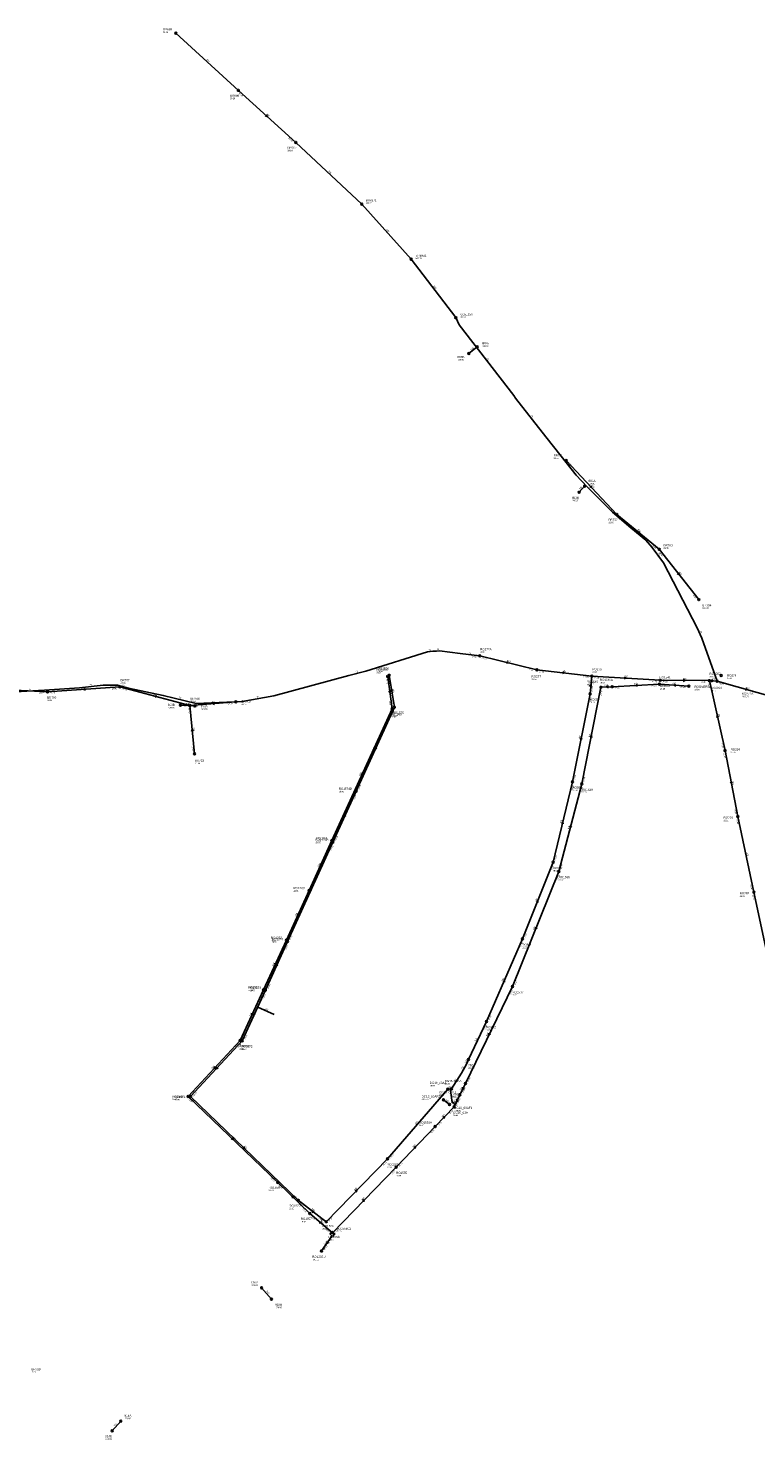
# Model space of a CAD drawing. Header units: metres. Extents: x 179992 to 198392, y 351761 to 369438.
# Tile 145 of 194: x 190978 to 191586, y 363352 to 364530. Entities that reach past the tile are written whole.
import ezdxf

# ---------------------------------------------------------------- set-up
doc = ezdxf.new("R2010")
doc.units = ezdxf.units.M

msp = doc.modelspace()

# ---------------------------------------------------------------- linework, layer by layer
at = {"layer": 'B-WE-RI-DRAINAGE-DRAIN_BETON_300', "linetype": 'Continuous'}
msp.add_lwpolyline([(191105.5, 363964.938), (191117.684, 363964.277)], dxfattribs=at)
at = {"layer": 'B-WE-RI-DRAINAGE-DRAIN_BETON_500', "linetype": 'Continuous'}
msp.add_lwpolyline([(191048.578, 363359.013), (191055.623, 363367.16)], dxfattribs=at)
at = {"layer": 'B-WE-RI-DRAINAGE-DRAIN_BETON_600', "linetype": 'Continuous'}
msp.add_lwpolyline([(191181.497, 363468.929), (191173.355, 363478.447)], dxfattribs=at)
at = {"layer": 'B-WE-RI-DRAINAGE-DRAIN_PVC_300', "linetype": 'Continuous'}
for points in [[(191346.478, 364258.548), (191353.473, 364264.053)], [(191438.569, 364142.643), (191443.157, 364147.803)]]:
    msp.add_lwpolyline(points, dxfattribs=at)
at = {"layer": 'B-WE-RI-DRAINAGE-RIOOLPUT_INSPECTIEPUT'}
for centre in [(191353.47, 364264.05), (191346.48, 364258.55), (191443.16, 364147.8), (191438.57, 364142.64), (191105.5, 363964.94), (191117.68, 363964.28), (191173.36, 363478.45), (191181.5, 363468.93), (191055.62, 363367.16), (191048.58, 363359.01)]:
    msp.add_circle(centre, 0.8, dxfattribs=at)
at = {"layer": 'B-WE-RI-GWA-RIOOLLEIDING', "linetype": 'Continuous'}
msp.add_lwpolyline([(191361.27, 363700.85), (191346.08, 363669.07)], dxfattribs=at)
at = {"layer": 'B-WE-RI-GWA-RIOOLLEIDING_BETON_300', "linetype": 'Continuous'}
for points in [[(191403.27, 363994.51), (191355.5, 364006.02)], [(191403.27, 363994.51), (191449.094, 363989.214)], [(191447.75, 363974.45), (191449.094, 363989.214)], [(191560.4, 363926.97), (191547.343, 363985.372)], [(191433, 363900.94), (191447.75, 363974.45)], [(191560.4, 363926.97), (191571.11, 363871.83)], [(191416.93, 363833.76), (191433, 363900.94)], [(191571.11, 363871.83), (191584.59, 363808.77)], [(191391.17, 363769.72), (191416.93, 363833.76)], [(191584.59, 363808.77), (191598.41, 363743.94)], [(191361.27, 363700.85), (191391.17, 363769.72)]]:
    msp.add_lwpolyline(points, dxfattribs=at)
at = {"layer": 'B-WE-RI-GWA-RIOOLLEIDING_BETON_400', "linetype": 'Continuous'}
for points in [[(191547.343, 363985.372), (191553.742, 363984.941)], [(191553.742, 363984.941), (191604.011, 363970.81)]]:
    msp.add_lwpolyline(points, dxfattribs=at)
at = {"layer": 'B-WE-RI-GWA-RIOOLLEIDING_PVC_315', "linetype": 'Continuous'}
for points in [[(191449.094, 363989.214), (191506.305, 363985.668)], [(191506.305, 363985.668), (191547.343, 363985.372)]]:
    msp.add_lwpolyline(points, dxfattribs=at)
at = {"layer": 'B-WE-RI-GWA-RIOOLPUT_INSPECTIEPUT'}
for centre in [(191403.27, 363994.51), (191449.09, 363989.21), (191506.3, 363985.67), (191547.34, 363985.37), (191553.74, 363984.94), (191447.75, 363974.45), (191560.4, 363926.97), (191433, 363900.94), (191571.11, 363871.83), (191416.93, 363833.76), (191584.59, 363808.77), (191391.17, 363769.72), (191361.27, 363700.85)]:
    msp.add_circle(centre, 0.8, dxfattribs=at)
at = {"layer": 'B-WE-RI-GWA_STROMINGSRICHTING'}
for points in [[(191378.15, 364001.3), (191379.39, 364000.27), (191377.82, 363999.9)], [(191424.83, 363992.74), (191426.18, 363991.86), (191424.67, 363991.31)], [(191447.57, 363980.46), (191448.42, 363981.83), (191449.01, 363980.33)], [(191476.31, 363988.25), (191477.7, 363987.44), (191476.22, 363986.81)], [(191525.39, 363986.25), (191526.82, 363985.52), (191525.38, 363984.81)], [(191549.04, 363986.04), (191550.54, 363985.16), (191548.93, 363984.48)], [(191577.69, 363978.96), (191578.88, 363977.88), (191577.3, 363977.57)], [(191554.89, 363954.92), (191553.87, 363956.17), (191553.48, 363954.61)], [(191439.39, 363936.42), (191440.38, 363937.7), (191440.8, 363936.14)], [(191566.19, 363900.95), (191565.76, 363899.4), (191564.77, 363900.68)], [(191423.93, 363866.12), (191424.96, 363867.35), (191425.33, 363865.78)], [(191402.84, 363800.67), (191404.05, 363801.74), (191404.18, 363800.14)], [(191374.99, 363734.25), (191376.22, 363735.28), (191376.31, 363733.68)]]:
    msp.add_lwpolyline(points, dxfattribs=at)
at = {"layer": 'B-WE-RI-HWA-RIOOLLEIDING_BETON_1000', "linetype": 'Continuous'}
msp.add_lwpolyline([(191223.381, 363509.15), (191232.08, 363521.614)], dxfattribs=at)
at = {"layer": 'B-WE-RI-HWA-RIOOLLEIDING_BETON_500', "linetype": 'Continuous'}
for points in [[(191282.47, 363961.91), (191278.63, 363988.91)], [(191232.02, 363851.78), (191282.47, 363961.91)]]:
    msp.add_lwpolyline(points, dxfattribs=at)
at = {"layer": 'B-WE-RI-HWA-RIOOLLEIDING_BETON_600', "linetype": 'Continuous'}
for points in [[(191440.77, 363899.19), (191456.8, 363979.83)], [(191456.8, 363979.83), (191466.194, 363980.344)], [(191466.194, 363980.344), (191505.63, 363982.5)], [(191505.63, 363982.5), (191530.11, 363980.7)], [(191421.68, 363826.1), (191440.77, 363899.19)], [(191212.96, 363810.16), (191232.02, 363851.78)], [(191382.9, 363729.95), (191421.68, 363826.1)], [(191194.04, 363768.62), (191212.96, 363810.16)], [(191175, 363727.15), (191194.04, 363768.62)], [(191343.543, 363648.954), (191382.9, 363729.95)], [(191334.07, 363629.46), (191338.962, 363639.526)], [(191338.962, 363639.526), (191343.543, 363648.954)]]:
    msp.add_lwpolyline(points, dxfattribs=at)
at = {"layer": 'B-WE-RI-HWA-RIOOLLEIDING_BETON_800', "linetype": 'Continuous'}
for points in [[(191334.07, 363629.46), (191318.261, 363613.047)], [(191318.261, 363613.047), (191285.69, 363579.23)]]:
    msp.add_lwpolyline(points, dxfattribs=at)
at = {"layer": 'B-WE-RI-HWA-RIOOLLEIDING_GVK_700', "linetype": 'Continuous'}
msp.add_lwpolyline([(191155.43, 363685.04), (191175, 363727.15)], dxfattribs=at)
at = {"layer": 'B-WE-RI-HWA-RIOOLLEIDING_GVK_800', "linetype": 'Continuous'}
for points in [[(191112.04, 363638.23), (191155.43, 363685.04)], [(191186.83, 363566.44), (191112.04, 363638.23)], [(191285.69, 363579.23), (191232.46, 363524.42)], [(191213.66, 363540.42), (191186.83, 363566.44)], [(191232.46, 363524.42), (191213.66, 363540.42)]]:
    msp.add_lwpolyline(points, dxfattribs=at)
at = {"layer": 'B-WE-RI-HWA-RIOOLPUT_INSPECTIEPUT'}
for centre in [(191278.63, 363988.91), (191456.8, 363979.83), (191466.19, 363980.34), (191505.63, 363982.5), (191530.11, 363980.7), (191282.47, 363961.91), (191440.77, 363899.19), (191232.02, 363851.78), (191421.68, 363826.1), (191212.96, 363810.16), (191194.04, 363768.62), (191175, 363727.15), (191382.9, 363729.95), (191155.43, 363685.04), (191343.54, 363648.95), (191112.04, 363638.23), (191338.96, 363639.53), (191318.26, 363613.05), (191285.69, 363579.23), (191186.83, 363566.44), (191213.66, 363540.42), (191223.38, 363509.15)]:
    msp.add_circle(centre, 0.8, dxfattribs=at)
at = {"layer": 'B-WE-RI-HWA-RIOOLPUT_OVERSTORTPUT', "linetype": 'Continuous'}
for points in [[(191232.465, 363521.25), (191234.587, 363523.371), (191232.465, 363525.492), (191230.344, 363523.371), (191232.465, 363521.25)], [(191232.467, 363523.373), (191233.528, 363524.434), (191232.467, 363525.494), (191231.406, 363524.434), (191232.467, 363523.373)]]:
    msp.add_lwpolyline(points, dxfattribs=at)
at = {"layer": 'B-WE-RI-HWA_STROMINGSRICHTING'}
for points in [[(191463.01, 363980.95), (191461.5, 363980.09), (191463.1, 363979.39)], [(191487.31, 363982.22), (191485.91, 363981.42), (191487.39, 363980.78)], [(191519.36, 363982.21), (191517.87, 363981.6), (191519.25, 363980.78)], [(191281.06, 363976.94), (191280.55, 363975.41), (191279.63, 363976.73)], [(191447.8, 363938.24), (191448.78, 363939.51), (191449.21, 363937.96)], [(191257.19, 363908.45), (191257.24, 363906.84), (191258.5, 363907.85)], [(191430.89, 363864.22), (191431.22, 363862.65), (191432.29, 363863.86)], [(191222.43, 363832.58), (191222.49, 363830.97), (191223.74, 363831.98)], [(191203.44, 363791), (191203.5, 363789.39), (191204.75, 363790.4)], [(191402.16, 363779.63), (191402.29, 363778.03), (191403.5, 363779.09)], [(191184.47, 363749.49), (191184.52, 363747.89), (191185.78, 363748.89)], [(191165.17, 363707.7), (191165.21, 363706.09), (191166.47, 363707.1)], [(191363.2, 363691.06), (191363.22, 363689.45), (191364.5, 363690.43)], [(191134.19, 363663.18), (191133.73, 363661.64), (191135.24, 363662.2)], [(191341.23, 363645.85), (191341.25, 363644.24), (191342.53, 363645.22)], [(191336.5, 363636.1), (191336.52, 363634.49), (191337.79, 363635.47)], [(191324.65, 363620.72), (191326.17, 363621.25), (191325.69, 363619.72)], [(191148.89, 363603.85), (191149.43, 363602.33), (191147.9, 363602.81)], [(191300.46, 363595.6), (191301.98, 363596.14), (191301.5, 363594.6)], [(191199.71, 363554.95), (191200.24, 363553.43), (191198.71, 363553.92)], [(191257.56, 363551.29), (191259.08, 363551.82), (191258.59, 363550.29)], [(191222.43, 363533.9), (191223.06, 363532.42), (191221.5, 363532.8)], [(191227.96, 363516.97), (191227.73, 363515.38), (191229.15, 363516.15)]]:
    msp.add_lwpolyline(points, dxfattribs=at)
at = {"layer": 'B-WE-RI-MANTELBUIS', "linetype": 'Continuous'}
msp.add_lwpolyline([(191330.277, 363631.565), (191325.241, 363635.323)], dxfattribs=at)
at = {"layer": 'B-WE-RI-PERSLEIDING-POMPPUT'}
for centre in [(191328.91, 363644.31), (191334.07, 363629.46)]:
    msp.add_circle(centre, 0.8, dxfattribs=at)
at = {"layer": 'B-WE-RI-PERSLEIDING-RIOOLPUT_INSPECTIEPUT'}
for centre in [(191355.5, 364006.02), (191346.08, 363669.07), (191332.07, 363644.58)]:
    msp.add_circle(centre, 0.8, dxfattribs=at)
at = {"layer": 'B-WE-RI-PERSLEIDING_PP_110', "linetype": 'Continuous'}
for points in [[(191346.08, 363669.07), (191344.477, 363665.212), (191340.224, 363657.677), (191332.07, 363644.58)], [(191332.07, 363644.58), (191328.91, 363644.31)], [(191332.07, 363644.58), (191331.006, 363643.291), (191332.41, 363633.116), (191334.365, 363632.215), (191334.477, 363630.57), (191334.07, 363629.46)]]:
    msp.add_lwpolyline(points, dxfattribs=at)
at = {"layer": 'B-WE-RI-PERSLEIDING_PP_75', "linetype": 'Continuous'}
for points in [[(191335.55, 364288.47), (191338.371, 364282.53), (191383.895, 364223.379), (191385.479, 364221.376), (191410.651, 364189.052), (191423.523, 364172.748), (191436.109, 364157.015), (191445.263, 364147.289), (191466.43, 364126.122), (191481.877, 364112.964), (191494.177, 364102.666), (191499.612, 364096.659), (191509.051, 364083.787), (191537.084, 364029.438), (191541.089, 364020.856), (191553.757, 363984.901)], [(190928.36, 363979.29), (190946.923, 363976.418), (190952.313, 363975.392), (190967.455, 363975.905), (190991.837, 363977.445), (191021.094, 363979.498), (191040.856, 363981.551), (191052.918, 363981.551), (191062.158, 363978.985), (191091.159, 363973.082), (191118.62, 363966.409), (191157.117, 363967.949), (191183.551, 363972.569), (191246.173, 363989.764), (191260.289, 363993.357), (191311.875, 364009.526), (191316.238, 364010.039), (191319.317, 364010.039), (191321.884, 364010.296), (191339.079, 364007.986), (191355.5, 364006.02)]]:
    msp.add_lwpolyline(points, dxfattribs=at)
at = {"layer": 'B-WE-RI-RIOOLPUT_INSPECTIEPUT'}
for centre in [(191557.26, 363989.69), (191325.24, 363635.32), (191330.28, 363631.57)]:
    msp.add_circle(centre, 0.8, dxfattribs=at)
at = {"layer": 'B-WE-RI-VWA-PERCEELAANSLUITLEIDING_PVC_125', "linetype": 'Continuous'}
msp.add_lwpolyline([(191183.703, 363706.682), (191170.044, 363712.881)], dxfattribs=at)
at = {"layer": 'B-WE-RI-VWA-POMPPUT'}
msp.add_circle((191335.55, 364288.47), 0.8, dxfattribs=at)
at = {"layer": 'B-WE-RI-VWA-RIOOLLEIDING', "linetype": 'Continuous'}
for points in [[(191153.89, 364478.26), (191101.72, 364526)], [(191201.85, 364434.82), (191153.89, 364478.26)], [(191201.85, 364434.82), (191256.94, 364383.15)], [(191256.94, 364383.15), (191298.24, 364337.26)], [(191298.24, 364337.26), (191335.55, 364288.47)], [(191470.02, 364124.15), (191427.81, 364169.11)], [(190994.5, 363976.04), (191054.92, 363980.18)], [(191054.92, 363980.18), (191113.38, 363964.7)], [(190928.36, 363979.29), (190994.5, 363976.04)], [(191113.38, 363964.7), (191151.72, 363967.67)], [(191113.38, 363964.7), (191117.28, 363924.32)]]:
    msp.add_lwpolyline(points, dxfattribs=at)
at = {"layer": 'B-WE-RI-VWA-RIOOLLEIDING_BETON_300', "linetype": 'Continuous'}
for points in [[(191284.22, 363963.13), (191279.81, 363989.84)], [(191252.237, 363893.084), (191284.22, 363963.13)], [(191232.814, 363850.546), (191252.237, 363893.084)], [(191194.89, 363767.49), (191232.814, 363850.546)], [(191176.47, 363726.93), (191194.89, 363767.49)], [(191157.15, 363684.69), (191176.47, 363726.93)], [(191114.01, 363638.04), (191157.15, 363684.69)], [(191203.91, 363551.47), (191114.01, 363638.04)], [(191328.91, 363644.31), (191278.49, 363586.14)], [(191278.49, 363586.14), (191227.37, 363533.62)], [(191227.37, 363533.62), (191203.91, 363551.47)]]:
    msp.add_lwpolyline(points, dxfattribs=at)
at = {"layer": 'B-WE-RI-VWA-RIOOLLEIDING_PVC_200', "linetype": 'Continuous'}
for points in [[(191505.53, 364095.03), (191470.02, 364124.15)], [(191505.53, 364095.03), (191538.49, 364053.02)]]:
    msp.add_lwpolyline(points, dxfattribs=at)
at = {"layer": 'B-WE-RI-VWA-RIOOLPUT_INSPECTIEPUT'}
for centre in [(191101.72, 364526), (191153.89, 364478.26), (191201.85, 364434.82), (191256.94, 364383.15), (191298.24, 364337.26), (191427.81, 364169.11), (191470.02, 364124.15), (191505.53, 364095.03), (191538.49, 364053.02), (191054.92, 363980.18), (191279.81, 363989.84), (190994.5, 363976.04), (191151.72, 363967.67), (191113.38, 363964.7), (191284.22, 363963.13), (191117.28, 363924.32), (191252.24, 363893.08), (191232.81, 363850.55), (191194.89, 363767.49), (191176.47, 363726.93), (191157.15, 363684.69), (191114.01, 363638.04), (191278.49, 363586.14), (191203.91, 363551.47), (191227.37, 363533.62)]:
    msp.add_circle(centre, 0.8, dxfattribs=at)
at = {"layer": 'B-WE-RI-VWA_STROMINGSRICHTING'}
for points in [[(191177.29, 364458.04), (191177.87, 364456.54), (191176.32, 364456.97)], [(191448.45, 364148.17), (191448.91, 364146.63), (191447.4, 364147.19)], [(191489.35, 364109.23), (191487.77, 364109.59), (191488.43, 364108.12)], [(191521.69, 364075.6), (191522.01, 364074.03), (191520.55, 364074.71)], [(191026.1, 363978.93), (191024.71, 363978.11), (191026.2, 363977.49)], [(191085.73, 363972.77), (191084.15, 363972.44), (191085.36, 363971.38)], [(191282.49, 363978.02), (191282.02, 363976.48), (191281.07, 363977.79)], [(191133.93, 363967.01), (191132.55, 363966.18), (191134.04, 363965.58)], [(191116.19, 363943.15), (191115.33, 363944.51), (191114.75, 363943.01)], [(191268.17, 363929.72), (191268.23, 363928.11), (191269.48, 363929.12)], [(191242.47, 363873.42), (191242.53, 363871.81), (191243.78, 363872.83)], [(191213.8, 363810.63), (191213.85, 363809.02), (191215.11, 363810.03)], [(191185.62, 363748.82), (191185.68, 363747.21), (191186.93, 363748.22)], [(191166.75, 363707.42), (191166.81, 363705.81), (191168.06, 363706.82)], [(191136.03, 363662.91), (191135.58, 363661.36), (191137.09, 363661.93)], [(191158.42, 363596.27), (191158.96, 363594.76), (191157.42, 363595.24)], [(191251.41, 363559.35), (191252.93, 363559.88), (191252.44, 363558.35)], [(191217.22, 363542.25), (191215.64, 363542.54), (191216.35, 363541.1)]]:
    msp.add_lwpolyline(points, dxfattribs=at)

# ---------------------------------------------------------------- texts
at = {"layer": 'B-WE-RI-DRAINAGE_AFM'}
for s, rotation, p in [('300', 38.2, (191348.27, 364260.96)), ('300', 48.36, (191439.25, 364144.58)), ('300', -3.11, (191110.07, 363965.47)), ('600', -49.46, (191177, 363475.38)), ('500', 49.15, (191050.49, 363362.42))]:
    msp.add_text(s, height=1.3, rotation=rotation, dxfattribs=at).set_placement(p)
at = {"layer": 'B-WE-RI-DRAINAGE_PUTDEKSELNIVEAU'}
for p in [(191357.26, 364264.07), (191336.94, 364252.65), (191446.37, 364149.33), (191432.48, 364135.24), (191094.95, 363962.25), (191122.47, 363961), (191164.45, 363480.03), (191184.58, 363461.41), (191058.77, 363368.74), (191042.55, 363351.55)]:
    msp.add_text('-999.99', height=1.2, dxfattribs=at).set_placement(p)
at = {"layer": 'B-WE-RI-DRAINAGE_PUTNUMMER'}
for s, p in [('800A', (191357.26, 364266.11)), ('800B', (191336.94, 364254.69)), ('801A', (191446.37, 364151.37)), ('801B', (191432.48, 364137.28)), ('810B', (191094.95, 363964.29)), ('810A', (191122.47, 363963.04)), ('916A', (191164.45, 363482.07)), ('916B', (191184.58, 363463.45)), ('914A', (191058.77, 363370.78)), ('914B', (191042.55, 363353.59))]:
    msp.add_text(s, height=1.8, dxfattribs=at).set_placement(p)
at = {"layer": 'B-WE-RI-GWA_AFM'}
for s, rotation, p in [('300', -13.55, (191378.06, 364001.38)), ('300', -6.59, (191424.73, 363992.84)), ('300', 84.8, (191447.5, 363980.35)), ('315', -3.55, (191476.19, 363988.31)), ('315', -0.41, (191525.27, 363986.31)), ('400', -3.85, (191549.04, 363986.03)), ('400', -15.7, (191577.59, 363979.06)), ('300', -77.4, (191554.29, 363957.86)), ('300', 78.65, (191439.3, 363936.31)), ('300', -79.01, (191566.22, 363901.09)), ('300', 76.55, (191423.85, 363865.99)), ('300', -77.93, (191578.28, 363842.01)), ('300', 68.09, (191402.75, 363800.6)), ('300', 66.53, (191374.88, 363734.15)), ('200', 64.45, (191352.3, 363683.9))]:
    msp.add_text(s, height=1.3, rotation=rotation, dxfattribs=at).set_placement(p)
at = {"layer": 'B-WE-RI-GWA_BOB'}
for s, rotation, p in [('27.28', -13.55, (191357.02, 364003.8)), ('27.11', -13.55, (191396.24, 363994.35)), ('27.11', -6.59, (191405.05, 363992.49)), ('27.05', -6.59, (191442.13, 363988.21)), ('27.09', 84.8, (191449.72, 363976.28)), ('27.07', 84.8, (191450.27, 363982.28)), ('27.05', -3.55, (191450.98, 363987.29)), ('26.93', -3.55, (191499.41, 363984.29)), ('26.93', -0.41, (191508.29, 363983.85)), ('26.88', -0.41, (191540.53, 363983.62)), ('26.92', -77.4, (191546.02, 363983.03)), ('26.87', -15.7, (191555.18, 363982.67)), ('27.09', 78.65, (191448.18, 363967.43)), ('27.10', -77.4, (191557.16, 363933.21)), ('27.07', -79.01, (191559.01, 363924.66)), ('27.21', 76.55, (191433.17, 363893.91)), ('27.22', 78.65, (191435.16, 363902.55)), ('26.99', -79.01, (191568.05, 363878.16)), ('26.98', -77.93, (191569.77, 363869.5)), ('27.25', 76.55, (191419.15, 363835.29)), ('27.34', 68.09, (191416.06, 363826.78)), ('26.98', -77.93, (191581.41, 363815.04)), ('26.97', -77.97, (191583.25, 363806.44)), ('27.47', 68.09, (191393.59, 363770.9)), ('27.46', 66.53, (191390.11, 363762.77)), ('27.59', 64.45, (191359.96, 363693.94)), ('27.57', 66.53, (191363.72, 363701.97))]:
    msp.add_text(s, height=1.2, rotation=rotation, dxfattribs=at).set_placement(p)
at = {"layer": 'B-WE-RI-GWA_PUTDEKSELNIVEAU'}
for s, p in [('28.54', (191449.51, 363991.96)), ('28.52', (191398.84, 363985.94)), ('28.50', (191547.51, 363988.13)), ('28.44', (191447.5, 363966.72)), ('28.45', (191506.14, 363977.93)), ('28.47', (191548.59, 363976.37)), ('28.35', (191565.11, 363924.95)), ('28.56', (191432.92, 363893.2)), ('28.21', (191559.2, 363867.97)), ('28.64', (191416.6, 363826.03)), ('28.06', (191572.69, 363804.83)), ('28.58', (191391.09, 363761.98)), ('28.56', (191361.19, 363693.11))]:
    msp.add_text(s, height=1.2, dxfattribs=at).set_placement(p)
at = {"layer": 'B-WE-RI-GWA_PUTNUMMER'}
for s, p in [('RO276', (191449.51, 363994)), ('RO2002', (191547.51, 363990.17)), ('RO277', (191398.84, 363987.98)), ('RO2001', (191506.14, 363979.97)), ('RO2003', (191548.59, 363978.41)), ('RO688', (191447.5, 363968.76)), ('RO294', (191565.11, 363926.99)), ('RO689', (191432.92, 363895.24)), ('RO293', (191559.2, 363870.01)), ('RO690', (191416.6, 363828.07)), ('RO292', (191572.69, 363806.87)), ('RO691', (191391.09, 363764.02)), ('RO692', (191361.19, 363695.15))]:
    msp.add_text(s, height=1.8, dxfattribs=at).set_placement(p)
at = {"layer": 'B-WE-RI-HWA_AFM'}
for s, rotation, p in [('600', 3.13, (191459.89, 363980.78)), ('600', 3.13, (191484.3, 363982.12)), ('600', -4.21, (191516.37, 363982.5)), ('500', -81.91, (191281.1, 363977.05)), ('600', 78.76, (191447.72, 363938.12)), ('500', 65.39, (191255.88, 363905.76)), ('600', 75.36, (191430.07, 363861.35)), ('600', 65.39, (191221.12, 363829.89)), ('600', 65.51, (191202.15, 363788.29)), ('600', 68.03, (191401, 363776.89)), ('600', 65.34, (191183.15, 363746.79)), ('700', 65.07, (191163.86, 363705.02)), ('600', 64.08, (191361.83, 363688.37)), ('800', 47.17, (191132.1, 363661)), ('600', 64.09, (191339.86, 363643.18)), ('600', 64.08, (191335.13, 363633.43)), ('800', 46.07, (191324.53, 363620.67)), ('800', -43.83, (191148.85, 363604)), ('800', 46.08, (191300.33, 363595.54)), ('800', -44.12, (191199.67, 363555.09)), ('800', 45.84, (191257.42, 363551.23)), ('800', -40.4, (191222.38, 363534)), ('1000', 55.09, (191225.91, 363514.1))]:
    msp.add_text(s, height=1.3, rotation=rotation, dxfattribs=at).set_placement(p)
at = {"layer": 'B-WE-RI-HWA_BOB'}
for s, rotation, p in [('26.72', -81.91, (191277.13, 363986.68)), ('27.16', 3.13, (191468.29, 363978.66)), ('27.50', 3.13, (191498.94, 363980.33)), ('27.50', -4.21, (191507.49, 363980.56)), ('27.65', -4.21, (191523.2, 363979.4)), ('26.60', -81.91, (191279.73, 363968.39)), ('27.06', 78.76, (191457.24, 363972.81)), ('26.60', 65.39, (191281.27, 363954.98)), ('27.10', 78.76, (191442.93, 363900.8)), ('27.10', 75.36, (191440.79, 363892.16)), ('26.36', 65.39, (191234.49, 363852.85)), ('26.35', 65.39, (191230.83, 363844.85)), ('27.00', 75.36, (191423.93, 363827.58)), ('26.26', 65.39, (191215.43, 363811.23)), ('27.28', 68.03, (191420.81, 363819.12)), ('26.26', 65.51, (191211.78, 363803.23)), ('26.21', 65.51, (191196.51, 363769.69)), ('26.20', 65.34, (191192.84, 363761.69)), ('26.12', 65.34, (191177.47, 363728.22)), ('27.21', 68.03, (191385.32, 363731.13)), ('26.10', 65.07, (191173.77, 363720.22)), ('27.21', 64.08, (191381.55, 363723.05)), ('26.03', 65.07, (191157.91, 363686.1)), ('26.03', 47.17, (191152.13, 363678.83)), ('27.20', 64.08, (191346.04, 363649.97)), ('25.97', 47.17, (191114.72, 363638.47)), ('27.20', 64.09, (191341.46, 363640.54)), ('27.20', 64.09, (191342.19, 363642.05)), ('25.97', -43.83, (191112.24, 363635.55)), ('25.70', 46.07, (191330.65, 363623.31)), ('27.20', 64.08, (191336.56, 363630.47)), ('27.20', 64.08, (191337.61, 363632.62)), ('25.71', 46.07, (191320.94, 363613.24)), ('25.71', 46.08, (191314.84, 363606.9)), ('25.74', 46.08, (191288.37, 363579.42)), ('25.94', -43.83, (191180.68, 363569.85)), ('25.74', 45.84, (191282.24, 363573.1)), ('25.92', -44.12, (191187.01, 363563.76)), ('25.87', -44.12, (191207.53, 363543.86)), ('25.88', -40.4, (191214.02, 363537.75)), ('25.83', -40.4, (191226.11, 363527.46)), ('25.83', 45.84, (191235.14, 363524.6)), ('25.80', 55.09, (191226, 363509.76)), ('25.85', 55.09, (191229.66, 363515.01))]:
    msp.add_text(s, height=1.2, rotation=rotation, dxfattribs=at).set_placement(p)
at = {"layer": 'B-WE-RI-HWA_PUTDEKSELNIVEAU'}
for s, p in [('28.27', (191269.24, 363991.61)), ('28.53', (191445.07, 363981.47)), ('28.53', (191455.86, 363983.1)), ('28.60', (191505.71, 363985.26)), ('28.65', (191534.89, 363977.34)), ('28.43', (191281.15, 363954.36)), ('28.65', (191440.69, 363891.45)), ('28.51', (191219.03, 363850.87)), ('28.68', (191421.43, 363818.37)), ('28.60', (191199.97, 363809.25)), ('28.65', (191181.05, 363767.71)), ('28.68', (191162.01, 363726.24)), ('28.65', (191382.73, 363722.21)), ('28.79', (191154.68, 363677.36)), ('28.65', (191326.27, 363648.12)), ('28.65', (191321.69, 363638.69)), ('28.87', (191098.6, 363635.12)), ('28.90', (191304.73, 363613.44)), ('28.90', (191285.69, 363571.49)), ('29.04', (191179.18, 363559.15)), ('29.12', (191206.07, 363533.07)), ('29.15', (191235.76, 363524.89)), ('29.15', (191229.19, 363517.97)), ('-999.99', (191215.59, 363501.38))]:
    msp.add_text(s, height=1.2, dxfattribs=at).set_placement(p)
at = {"layer": 'B-WE-RI-HWA_PUTNUMMER'}
for s, p in [('RO1566', (191269.24, 363993.65)), ('RO1540', (191445.07, 363983.51)), ('RO1540A', (191455.86, 363985.14)), ('RO1541', (191505.71, 363987.3)), ('ROOVERS', (191534.89, 363979.38)), ('RO1565', (191281.15, 363956.4)), ('RO1539', (191440.69, 363893.49)), ('RO1564', (191219.03, 363852.91)), ('RO1538', (191421.43, 363820.41)), ('RO1563', (191199.97, 363811.29)), ('RO1562', (191181.05, 363769.75)), ('RO1561', (191162.01, 363728.28)), ('RO1537', (191382.73, 363724.25)), ('RO1560', (191154.68, 363679.4)), ('DG16_03AA', (191326.27, 363650.16)), ('RO1559', (191098.6, 363637.16)), ('DG16_03AB', (191321.69, 363640.73)), ('RO1555A', (191304.73, 363615.48)), ('RO1555', (191285.69, 363573.53)), ('RO1558', (191179.18, 363561.19)), ('RO1557', (191206.07, 363535.11)), ('RO1556', (191229.19, 363520.01)), ('RO1556C2', (191235.76, 363526.93)), ('RO1556U', (191215.59, 363503.42))]:
    msp.add_text(s, height=1.8, dxfattribs=at).set_placement(p)
at = {"layer": 'B-WE-RI-PERSLEIDING_AFM'}
for s, rotation, p in [('75', -52.42, (191361.12, 364254.26)), ('75', -52.09, (191398.04, 364206.51)), ('75', -51.34, (191429.77, 364166.17)), ('75', -45, (191455.66, 364138.02)), ('75', -39.94, (191487.74, 364109.07)), ('75', -53.75, (191504.35, 364091.52)), ('75', -64.98, (191539.36, 364026.42)), ('75', 6.71, (191312.94, 364010.43)), ('75', 5.72, (191319.48, 364010.84)), ('75', -6.83, (191346.36, 364007.9)), ('75', 14.28, (191252.03, 363992.07)), ('75', 5.93, (191029.86, 363981.21)), ('75', -15.52, (191056.74, 363981.31)), ('75', 3.61, (190978.56, 363977.4)), ('75', -13.66, (191104.06, 363970.76)), ('75', 9.91, (191169.16, 363970.83)), ('110', 60.56, (191340.9, 363660.48)), ('110', 67.44, (191343.97, 363666.02)), ('110', 58.09, (191334.65, 363650.22)), ('110', 4.88, (191328.87, 363645.09)), ('110', 50.46, (191329.93, 363643.25)), ('110', -82.14, (191332.26, 363639.86)), ('110', -24.74, (191332.3, 363634.02)), ('110', -86.11, (191335.09, 363633.02))]:
    msp.add_text(s, height=1.3, rotation=rotation, dxfattribs=at).set_placement(p)
at = {"layer": 'B-WE-RI-PERSLEIDING_BOB'}
msp.add_text('28.50', height=1.2, rotation=-6.83, dxfattribs=at).set_placement((191348.53, 364005.04))
at = {"layer": 'B-WE-RI-PERSLEIDING_PUTDEKSELNIVEAU'}
for s, p in [('28.57', (191355.92, 364008.76)), ('999.00', (191345.91, 363661.33)), ('29.04', (191313.85, 363646.58)), ('999.00', (191333.63, 363637.1)), ('29.06', (191333.32, 363621.78))]:
    msp.add_text(s, height=1.2, dxfattribs=at).set_placement(p)
at = {"layer": 'B-WE-RI-PERSLEIDING_PUTNUMMER'}
for s, p in [('RO277A', (191355.92, 364010.8)), ('7524', (191345.91, 363663.37)), ('DG16_03A1', (191313.85, 363648.62)), ('7523', (191333.63, 363639.14)), ('DG16_03A', (191333.32, 363623.82))]:
    msp.add_text(s, height=1.8, dxfattribs=at).set_placement(p)
at = {"layer": 'B-WE-RI-VWA_AFM'}
for s, rotation, p in [('200', -42.46, (191127.18, 364503.76)), ('200', -42.17, (191177.24, 364458.17)), ('200', -43.17, (191228.78, 364410.63)), ('200', -48.01, (191277.13, 364361.9)), ('200', -52.59, (191316.56, 364314.6)), ('200', -46.81, (191448.43, 364148.28)), ('200', -39.35, (191487.07, 364111.2)), ('200', -51.88, (191521.66, 364075.73)), ('200', 3.92, (191023.09, 363978.81)), ('200', -14.83, (191082.84, 363973.6)), ('200', 4.43, (191130.92, 363966.84)), ('300', -80.62, (191282.54, 363978.16)), ('200', -84.48, (191115.95, 363946.14)), ('300', 65.46, (191266.88, 363927.01)), ('300', 65.46, (191241.18, 363870.73)), ('300', 65.46, (191212.51, 363807.95)), ('300', 65.58, (191184.34, 363746.14)), ('125', -24.41, (191175.78, 363711.15)), ('300', 65.42, (191165.45, 363704.73)), ('300', 47.24, (191133.94, 363660.75)), ('300', 49.08, (191302.1, 363614.54)), ('300', -43.92, (191158.37, 363596.41)), ('300', 45.77, (191251.28, 363559.29)), ('300', -37.27, (191214.88, 363544.09))]:
    msp.add_text(s, height=1.3, rotation=rotation, dxfattribs=at).set_placement(p)
at = {"layer": 'B-WE-RI-VWA_BOB'}
for s, rotation, p in [('27.16', -42.17, (191154.16, 364475.58)), ('26.99', -42.17, (191195.6, 364438.05)), ('27.24', -46.81, (191427.87, 364166.42)), ('26.74', -46.81, (191464.05, 364127.88)), ('26.74', -39.35, (191470.43, 364121.49)), ('26.82', -39.35, (191499.13, 364097.95)), ('26.90', -51.88, (191505.35, 364092.35)), ('0.00', -51.88, (191533.47, 364056.5)), ('27.00', 3.92, (191048.26, 363977.92)), ('26.76', -80.62, (191278.36, 363987.57)), ('26.75', -2.81, (190987.62, 363974.58)), ('26.75', 3.92, (190996.62, 363974.38)), ('27.00', -14.83, (191056.39, 363977.93)), ('26.64', -80.62, (191281.34, 363969.55)), ('27.10', -14.83, (191106.35, 363964.7)), ('27.10', -84.48, (191111.78, 363962.54)), ('27.10', 4.43, (191115.51, 363963.06)), ('27.20', 4.43, (191145.08, 363965.35)), ('26.64', 65.46, (191283.03, 363956.2)), ('27.20', -84.48, (191114.83, 363930.92)), ('26.49', 65.46, (191254.71, 363894.16)), ('26.49', 65.46, (191251.05, 363886.15)), ('26.39', 65.46, (191235.28, 363851.62)), ('26.39', 65.46, (191231.63, 363843.61)), ('26.21', 65.46, (191197.36, 363768.56)), ('26.21', 65.58, (191193.72, 363760.55)), ('26.12', 65.58, (191178.94, 363728.01)), ('26.13', 65.42, (191175.28, 363720)), ('26.02', 65.42, (191159.62, 363685.76)), ('26.02', 47.24, (191153.85, 363678.48)), ('25.92', 47.24, (191116.69, 363638.29)), ('25.94', -43.92, (191114.2, 363635.36)), ('25.79', 45.77, (191275.04, 363580.01)), ('25.77', 49.08, (191281.16, 363586.47)), ('25.85', -43.92, (191197.76, 363554.89)), ('25.85', -37.27, (191204.41, 363548.83)), ('25.87', -37.27, (191220.87, 363536.31)), ('25.85', 45.77, (191230.05, 363533.8))]:
    msp.add_text(s, height=1.2, rotation=rotation, dxfattribs=at).set_placement(p)
at = {"layer": 'B-WE-RI-VWA_PUTDEKSELNIVEAU'}
for s, p in [('28.52', (191090.95, 364526.27)), ('28.26', (191147.02, 364470.91)), ('28.14', (191194.98, 364427.47)), ('999.00', (191260.39, 364383.54)), ('999.00', (191301.97, 364337.34)), ('28.48', (191339.43, 364288.35)), ('28.14', (191417.28, 364170.52)), ('28.05', (191463.15, 364116.8)), ('28.05', (191508.98, 364095.42)), ('999.99', (191541.45, 364045.4)), ('28.26', (191270.34, 363992.53)), ('28.36', (191055.42, 363982.91)), ('28.34', (190994.25, 363968.31)), ('28.18', (191113.88, 363967.43)), ('28.41', (191156.51, 363965.06)), ('28.50', (191282.82, 363955.6)), ('28.48', (191117.7, 363915.7)), ('28.50', (191237.81, 363892.17)), ('28.52', (191218.38, 363849.63)), ('28.62', (191181.9, 363766.58)), ('28.67', (191163.48, 363726.02)), ('28.82', (191156.4, 363677.01)), ('28.86', (191100.57, 363634.93)), ('28.99', (191278.32, 363578.4)), ('29.00', (191196.44, 363544.01)), ('29.12', (191224.22, 363527.06)), ('29.01', (190981.01, 363407.47))]:
    msp.add_text(s, height=1.2, dxfattribs=at).set_placement(p)
at = {"layer": 'B-WE-RI-VWA_PUTNUMMER'}
for s, p in [('BR695', (191090.95, 364528.31)), ('BR696', (191147.02, 364472.95)), ('BR697', (191194.98, 364429.51)), ('BR6971', (191260.39, 364385.58)), ('BR6941', (191301.97, 364339.38)), ('G16_15A', (191339.43, 364290.39)), ('BR701', (191417.28, 364172.56)), ('BR702', (191463.15, 364118.84)), ('BR703', (191508.98, 364097.46)), ('BR704', (191541.45, 364047.44)), ('RO1576', (191270.34, 363994.57)), ('BR707', (191055.42, 363984.95)), ('BR706', (190994.25, 363970.35)), ('BR708', (191113.88, 363969.47)), ('BR709', (191156.51, 363967.1)), ('RO1575', (191282.82, 363957.64)), ('BR723', (191117.7, 363917.74)), ('RO1574B', (191237.81, 363894.21)), ('RO1574A', (191218.38, 363851.67)), ('RO1574', (191181.9, 363768.62)), ('RO1573', (191163.48, 363728.06)), ('RO1572', (191156.4, 363679.05)), ('RO1571', (191100.57, 363636.97)), ('RO1568', (191278.32, 363580.44)), ('RO1570', (191196.44, 363546.05)), ('RO1569', (191224.22, 363529.1)), ('BR739', (190981.01, 363409.51))]:
    msp.add_text(s, height=1.8, dxfattribs=at).set_placement(p)
at = {"layer": 'B-WE-RI_AFM'}
msp.add_text('110', height=1.3, rotation=-36.73, dxfattribs=at).set_placement((191326.98, 363635))
at = {"layer": 'B-WE-RI_PUTDEKSELNIVEAU'}
for s, p in [('28.45', (191562.06, 363986.75)), ('-999.99', (191574.52, 363971.58)), ('-999.99', (191306.96, 363635.2)), ('-999.99', (191334.11, 363625.74))]:
    msp.add_text(s, height=1.2, dxfattribs=at).set_placement(p)
at = {"layer": 'B-WE-RI_PUTNUMMER'}
for s, p in [('RO274', (191562.06, 363988.79)), ('RO272A', (191574.52, 363973.62)), ('DG16_03AF2', (191306.96, 363637.24)), ('DG16_03AF1', (191334.11, 363627.78))]:
    msp.add_text(s, height=1.8, dxfattribs=at).set_placement(p)

doc.saveas('drawing.dxf')
